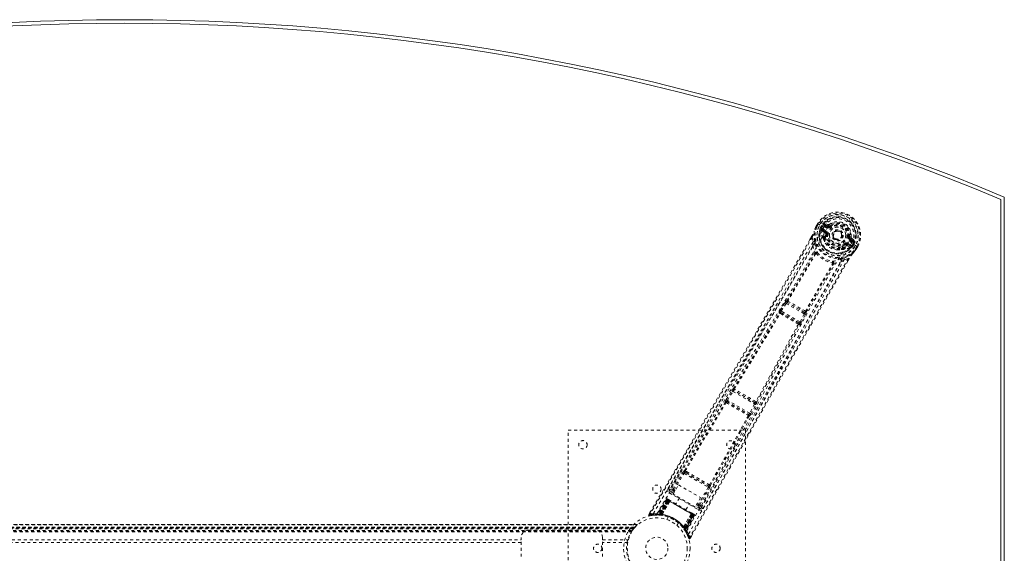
# Model space of a CAD drawing. Header units: inches. Extents: x 13.9 to 73.4, y 20.6 to 56.4.
# Tile 4 of 4: x 40.1 to 73.4, y 38.3 to 56.4. Entities that reach past the tile are written whole.
import ezdxf

# ---------------------------------------------------------------- set-up
doc = ezdxf.new("R2010")
doc.units = ezdxf.units.IN
doc.header["$MEASUREMENT"] = 0
doc.linetypes.add('SLD-Dashed', pattern=[0.075, 0.05, -0.025])
doc.linetypes.add('SLD-Solid', pattern=[0])

msp = doc.modelspace()

# ---------------------------------------------------------------- linework, layer by layer
at = {"color": 7, "linetype": 'SLD-Solid', "lineweight": 15}
for p, q in [((73.268, 50.286), (73.268, 26.693)), ((73.268, 26.693), (73.268, 50.286)), ((73.386, 50.364), (73.386, 26.614))]:
    msp.add_line(p, q, dxfattribs=at)
at = {"color": 7, "linetype": 'SLD-Dashed', "lineweight": 0}
for p, q in [((67.018, 49.37), (67.016, 49.366)), ((67.076, 49.472), (67.018, 49.37)), ((67.078, 49.472), (67.019, 49.37)), ((67.101, 49.456), (67.044, 49.355)), ((67.08, 49.47), (67.076, 49.472)), ((67.125, 49.443), (67.08, 49.47)), ((67.145, 49.431), (67.125, 49.443)), ((67.15, 49.428), (67.145, 49.431)), ((67.281, 49.353), (67.15, 49.428)), ((67.17, 49.332), (67.206, 49.395)), ((67.17, 49.332), (67.197, 49.319)), ((67.17, 49.332), (67.17, 49.332)), ((67.197, 49.318), (67.192, 49.299)), ((67.192, 49.299), (67.198, 49.31)), ((67.232, 49.38), (67.197, 49.319)), ((67.198, 49.31), (67.237, 49.377)), ((67.237, 49.377), (67.232, 49.38)), ((67.234, 49.302), (67.346, 49.237)), ((67.407, 49.343), (67.306, 49.401)), ((67.428, 49.434), (67.313, 49.473)), ((67.321, 49.427), (67.432, 49.387)), ((67.422, 49.369), (67.321, 49.427)), ((67.432, 49.387), (67.422, 49.369)), ((67.47, 49.441), (67.506, 49.394)), ((67.498, 49.389), (67.506, 49.394)), ((67.506, 49.394), (67.52, 49.375)), ((66.864, 49.018), (66.813, 48.93)), ((66.864, 49.017), (66.814, 48.928)), ((66.889, 49.002), (66.914, 48.854)), ((67.185, 49.274), (67.186, 49.269)), ((67.189, 49.255), (67.186, 49.269)), ((67.189, 49.255), (67.278, 49.179)), ((67.319, 49.19), (67.219, 49.276)), ((67.219, 49.276), (67.331, 49.211)), ((67.267, 48.948), (67.265, 48.969)), ((67.273, 48.997), (67.284, 49.016)), ((67.307, 49.009), (67.296, 48.989)), ((67.319, 49.19), (67.331, 49.211)), ((67.346, 49.127), (67.345, 49.14)), ((67.375, 49.123), (67.346, 49.127)), ((67.883, 48.997), (67.875, 48.984)), ((67.887, 49.005), (67.883, 48.997)), ((68.121, 49.028), (68.145, 49.025)), ((68.145, 49.025), (68.144, 49.016)), ((68.175, 48.958), (68.165, 48.94)), ((68.175, 48.958), (68.265, 48.882)), ((68.31, 48.898), (68.219, 48.978)), ((66.91, 48.727), (66.914, 48.854)), ((67.899, 48.641), (67.91, 48.661)), ((67.917, 48.625), (67.928, 48.644)), ((67.993, 48.753), (67.975, 48.776)), ((68.005, 48.759), (67.993, 48.753)), ((68.061, 48.761), (68.074, 48.782)), ((68.186, 48.718), (68.061, 48.761)), ((68.072, 48.721), (68.182, 48.681)), ((68.074, 48.782), (68.186, 48.718)), ((68.089, 48.808), (68.201, 48.744)), ((68.25, 48.856), (68.15, 48.914)), ((68.265, 48.882), (68.165, 48.94)), ((68.197, 48.686), (68.182, 48.681)), ((68.182, 48.681), (68.182, 48.681)), ((68.182, 48.681), (68.182, 48.681)), ((68.197, 48.686), (68.201, 48.688)), ((68.233, 48.72), (68.219, 48.706)), ((68.219, 48.706), (68.225, 48.717)), ((68.222, 48.81), (68.222, 48.81)), ((68.352, 48.734), (68.222, 48.81)), ((68.225, 48.717), (68.264, 48.784)), ((68.234, 48.72), (68.269, 48.781)), ((68.234, 48.72), (68.258, 48.704)), ((68.259, 48.704), (68.258, 48.704)), ((68.295, 48.766), (68.259, 48.704)), ((68.264, 48.784), (68.269, 48.781)), ((68.295, 48.767), (68.295, 48.766)), ((68.342, 48.606), (68.4, 48.706)), ((68.357, 48.732), (68.352, 48.734)), ((68.377, 48.72), (68.357, 48.732)), ((68.367, 48.592), (68.426, 48.693)), ((68.427, 48.692), (68.368, 48.591)), ((68.423, 48.694), (68.377, 48.72)), ((68.426, 48.692), (68.423, 48.694)), ((67.897, 48.605), (67.878, 48.595)), ((67.972, 48.243), (68.113, 48.295)), ((68.365, 48.587), (68.368, 48.591)), ((67.972, 48.243), (67.865, 48.175)), ((68.094, 48.204), (68.138, 48.281)), ((68.14, 48.281), (68.095, 48.204)), ((65.805, 46.532), (65.97, 46.794)), ((65.843, 46.509), (66.008, 46.77)), ((65.97, 46.794), (65.989, 46.822)), ((66.008, 46.77), (66.621, 46.416)), ((66.032, 46.862), (66.031, 46.863)), ((66.046, 46.8), (66.047, 46.8)), ((66.628, 46.464), (66.046, 46.8)), ((65.778, 46.44), (65.769, 46.45)), ((65.838, 46.455), (65.829, 46.465)), ((65.829, 46.465), (66.446, 46.109)), ((66.477, 46.143), (65.843, 46.509)), ((66.621, 46.416), (66.477, 46.143)), ((66.516, 46.122), (66.66, 46.395)), ((66.627, 46.465), (66.628, 46.464)), ((66.66, 46.395), (66.675, 46.426)), ((66.689, 46.482), (66.689, 46.483)), ((66.446, 46.109), (66.433, 46.112)), ((66.45, 46.052), (66.463, 46.049)), ((63.984, 43.517), (64.17, 43.817)), ((64.022, 43.493), (64.208, 43.793)), ((64.208, 43.793), (64.943, 43.369)), ((64.227, 43.888), (64.226, 43.888)), ((64.242, 43.825), (64.242, 43.825)), ((64.954, 43.414), (64.242, 43.825)), ((63.945, 43.435), (63.949, 43.43)), ((64.01, 43.446), (64.006, 43.451)), ((64.006, 43.451), (64.747, 43.023)), ((64.776, 43.058), (64.022, 43.493)), ((64.943, 43.369), (64.776, 43.058)), ((64.815, 43.037), (64.982, 43.348)), ((64.954, 43.415), (64.954, 43.414)), ((65.016, 43.432), (65.015, 43.433)), ((64.747, 43.023), (64.741, 43.023)), ((64.758, 42.963), (64.764, 42.963)), ((58.636, 34.489), (58.636, 42.489)), ((58.636, 42.489), (64.636, 42.489)), ((64.636, 42.489), (64.636, 34.489)), ((62.487, 41.182), (62.074, 40.48)), ((62.18, 40.481), (62.516, 41.049)), ((62.219, 40.458), (62.555, 41.026)), ((62.555, 41.026), (63.373, 40.554)), ((62.585, 41.06), (62.626, 41.036)), ((62.641, 41.082), (62.598, 41.105)), ((62.626, 41.036), (63.346, 40.62)), ((62.186, 40.316), (62.369, 40.633)), ((62.369, 40.633), (63.115, 40.203)), ((63.42, 40.631), (63.378, 40.656)), ((62.058, 40.363), (63.048, 39.792)), ((62.072, 40.478), (62.066, 40.461)), ((62.073, 40.479), (62.068, 40.471)), ((62.074, 40.481), (62.073, 40.479)), ((62.204, 40.348), (62.088, 40.416)), ((62.932, 39.886), (62.186, 40.316)), ((62.233, 40.398), (62.196, 40.419)), ((62.256, 40.437), (62.219, 40.458)), ((63.373, 40.554), (63.049, 39.979)), ((63.088, 39.957), (63.412, 40.532)), ((63.141, 39.864), (63.542, 40.573)), ((63.346, 40.62), (63.387, 40.596)), ((61.961, 40.145), (61.639, 39.631)), ((61.972, 40.138), (61.655, 39.631)), ((61.992, 40.131), (61.676, 39.628)), ((61.988, 40.129), (61.677, 39.631)), ((61.994, 40.125), (61.715, 39.643)), ((61.721, 39.642), (61.999, 40.123)), ((61.73, 39.642), (62.006, 40.118)), ((62.009, 40.116), (61.735, 39.641)), ((62.022, 40.109), (61.751, 39.64)), ((61.753, 39.627), (62.046, 40.096)), ((61.755, 39.64), (62.025, 40.108)), ((62.047, 40.095), (61.755, 39.627)), ((61.806, 39.63), (62.073, 40.082)), ((62.073, 40.08), (61.808, 39.63)), ((61.972, 40.138), (61.961, 40.145)), ((62.046, 40.096), (61.988, 40.129)), ((62.002, 40.154), (61.998, 40.156)), ((61.999, 40.123), (62.869, 39.62)), ((62.003, 40.154), (62.003, 40.154)), ((62.009, 40.15), (62.008, 40.148)), ((62.013, 40.148), (62.009, 40.15)), ((62.858, 39.627), (62.009, 40.116)), ((62.024, 40.141), (62.021, 40.143)), ((62.025, 40.108), (62.022, 40.109)), ((62.025, 40.108), (62.843, 39.636)), ((62.086, 40.106), (62.028, 40.139)), ((62.046, 40.096), (62.047, 40.095)), ((62.073, 40.08), (62.073, 40.082)), ((62.396, 40.195), (62.279, 39.994)), ((62.617, 39.799), (62.733, 40)), ((63.115, 40.203), (62.932, 39.886)), ((62.979, 39.967), (63.027, 39.94)), ((63.001, 40.006), (63.049, 39.979)), ((63.088, 39.957), (63.049, 39.979)), ((61.41, 39.71), (61.366, 39.636)), ((61.366, 39.636), (61.392, 39.621)), ((61.639, 39.631), (61.655, 39.631)), ((61.677, 39.631), (61.753, 39.627)), ((61.686, 39.632), (61.69, 39.629)), ((61.713, 39.614), (61.715, 39.643)), ((61.715, 39.643), (61.721, 39.642)), ((61.719, 39.614), (61.721, 39.642)), ((61.728, 39.613), (61.73, 39.642)), ((61.733, 39.613), (61.735, 39.641)), ((61.748, 39.611), (61.751, 39.64)), ((61.752, 39.611), (61.755, 39.64)), ((61.755, 39.627), (61.753, 39.627)), ((61.806, 39.63), (61.808, 39.63)), ((62.537, 39.209), (62.794, 39.663)), ((62.796, 39.664), (62.538, 39.207)), ((62.562, 39.162), (62.821, 39.648)), ((62.822, 39.648), (62.562, 39.16)), ((62.843, 39.636), (62.572, 39.168)), ((62.575, 39.164), (62.845, 39.634)), ((62.584, 39.151), (62.858, 39.627)), ((62.796, 39.664), (62.794, 39.663)), ((62.868, 39.654), (62.81, 39.688)), ((62.821, 39.648), (62.822, 39.648)), ((62.879, 39.614), (62.822, 39.648)), ((62.845, 39.634), (62.843, 39.636)), ((62.876, 39.65), (62.872, 39.652)), ((62.887, 39.643), (62.883, 39.646)), ((62.894, 39.639), (62.894, 39.639)), ((62.898, 39.636), (62.895, 39.639)), ((63.078, 39.844), (62.95, 39.918)), ((63.128, 39.847), (63.14, 39.861)), ((63.135, 39.855), (63.14, 39.863)), ((63.14, 39.863), (63.141, 39.864)), ((60.976, 39.294), (26.295, 39.294)), ((26.297, 39.294), (60.975, 39.294)), ((60.974, 39.294), (26.297, 39.294)), ((61.398, 39.592), (61.527, 39.611)), ((61.538, 39.612), (61.609, 39.614)), ((61.615, 39.617), (61.63, 39.617)), ((61.651, 39.617), (61.726, 39.613)), ((61.713, 39.614), (61.704, 39.615)), ((61.719, 39.614), (61.713, 39.614)), ((61.748, 39.611), (61.719, 39.614)), ((61.726, 39.613), (61.727, 39.613)), ((61.728, 39.613), (61.733, 39.613)), ((61.795, 39.605), (61.798, 39.605)), ((62.016, 39.548), (61.968, 39.464)), ((62.314, 39.264), (62.362, 39.348)), ((62.862, 39.625), (62.586, 39.148)), ((62.869, 39.62), (62.592, 39.14)), ((62.595, 39.135), (62.873, 39.618)), ((62.602, 39.093), (62.879, 39.619)), ((62.879, 39.614), (62.604, 39.096)), ((62.895, 39.605), (62.615, 39.077)), ((62.907, 39.598), (62.622, 39.063)), ((62.907, 39.598), (62.895, 39.605)), ((26.309, 39.282), (60.963, 39.282)), ((26.379, 39.204), (60.892, 39.204)), ((60.892, 39.204), (26.379, 39.204)), ((60.888, 39.2), (26.383, 39.2)), ((26.386, 39.196), (60.885, 39.196)), ((60.885, 39.196), (26.386, 39.196)), ((60.881, 39.19), (26.391, 39.19)), ((26.398, 39.181), (60.873, 39.181)), ((26.399, 39.18), (60.872, 39.18)), ((60.871, 39.178), (26.4, 39.178)), ((60.869, 39.176), (26.402, 39.176)), ((60.847, 39.145), (26.425, 39.145)), ((26.463, 39.088), (60.808, 39.088)), ((26.479, 39.062), (60.793, 39.062)), ((26.489, 39.045), (60.782, 39.045)), ((57.296, 39.104), (59.546, 39.104)), ((60.875, 39.183), (60.872, 39.18)), ((60.888, 39.2), (60.883, 39.192)), ((60.888, 39.2), (60.892, 39.204)), ((62.521, 39.188), (62.523, 39.186)), ((62.537, 39.209), (62.538, 39.207)), ((62.572, 39.168), (62.549, 39.151)), ((62.551, 39.147), (62.549, 39.151)), ((62.575, 39.164), (62.551, 39.147)), ((62.584, 39.151), (62.56, 39.135)), ((62.56, 39.135), (62.563, 39.131)), ((62.562, 39.16), (62.562, 39.162)), ((62.562, 39.16), (62.604, 39.096)), ((62.586, 39.148), (62.563, 39.131)), ((62.563, 39.13), (62.564, 39.129)), ((62.564, 39.129), (62.604, 39.066)), ((62.592, 39.14), (62.568, 39.124)), ((62.571, 39.119), (62.568, 39.124)), ((62.595, 39.135), (62.571, 39.119)), ((62.592, 39.14), (62.595, 39.135)), ((62.615, 39.077), (62.622, 39.063)), ((62.615, 39.048), (62.623, 39.035)), ((30.226, 38.771), (57.046, 38.771)), ((57.046, 38.687), (30.226, 38.687)), ((57.046, 38.771), (57.046, 38.854)), ((57.046, 38.208), (57.046, 38.771)), ((59.796, 38.854), (59.796, 38.771)), ((59.796, 38.208), (59.796, 38.771)), ((59.796, 38.771), (60.672, 38.771)), ((60.653, 38.687), (59.796, 38.687)), ((60.685, 38.819), (60.672, 38.771)), ((62.764, 38.83), (62.805, 38.903))]:
    msp.add_line(p, q, dxfattribs=at)
at = {"color": 7, "linetype": 'SLD-Dashed', "lineweight": 0, "flags": 128}
for points in [[(61.516, 39.658), (62.316, 41.033), (63.127, 42.4), (63.946, 43.758), (64.77, 45.11), (65.416, 46.169), (66.054, 47.228), (66.678, 48.288), (67.281, 49.353)], [(61.638, 39.652), (62.437, 41.022), (63.247, 42.384), (64.067, 43.738), (64.891, 45.085), (65.537, 46.141), (66.175, 47.197), (66.797, 48.256), (67.397, 49.32)], [(67.016, 49.366), (66.982, 49.284), (66.954, 49.198)], [(67.018, 49.37), (66.982, 49.281), (66.958, 49.208)], [(67.016, 49.366), (67.017, 49.366), (67.019, 49.365), (67.021, 49.364), (67.025, 49.363), (67.029, 49.361), (67.034, 49.359), (67.039, 49.357), (67.044, 49.355)], [(67.044, 49.355), (67.038, 49.359), (67.033, 49.362), (67.028, 49.364), (67.024, 49.367), (67.021, 49.369), (67.019, 49.37), (67.018, 49.37), (67.018, 49.37)], [(67.076, 49.472), (67.076, 49.472), (67.077, 49.471), (67.079, 49.47), (67.082, 49.468), (67.086, 49.465), (67.091, 49.462), (67.096, 49.459), (67.101, 49.456)], [(67.197, 49.318), (67.197, 49.318), (67.197, 49.319)], [(67.198, 49.31), (67.216, 49.309), (67.234, 49.302)], [(67.234, 49.302), (67.231, 49.297), (67.228, 49.292), (67.226, 49.288), (67.223, 49.284), (67.221, 49.281), (67.22, 49.278), (67.219, 49.277), (67.219, 49.276)], [(67.306, 49.401), (67.288, 49.417), (67.278, 49.438)], [(67.321, 49.427), (67.321, 49.426), (67.32, 49.425), (67.318, 49.422), (67.316, 49.419), (67.314, 49.415), (67.312, 49.411), (67.309, 49.406), (67.306, 49.401)], [(67.397, 49.32), (67.441, 49.385), (67.498, 49.439), (67.567, 49.48), (67.644, 49.506), (67.726, 49.516), (67.809, 49.51), (67.89, 49.489), (67.966, 49.454), (68.035, 49.405), (68.093, 49.346), (68.14, 49.277), (68.172, 49.201), (68.188, 49.122), (68.187, 49.041), (68.169, 48.965), (68.135, 48.894)], [(67.407, 49.343), (67.41, 49.348), (67.413, 49.353), (67.415, 49.357), (67.417, 49.361), (67.419, 49.364), (67.421, 49.367), (67.422, 49.368), (67.422, 49.369)], [(67.538, 49.351), (67.535, 49.356), (67.532, 49.36), (67.529, 49.364), (67.526, 49.368), (67.524, 49.371), (67.522, 49.373), (67.521, 49.374), (67.52, 49.375)], [(66.889, 49.002), (66.483, 48.296), (66.058, 47.561), (65.614, 46.797), (65.21, 46.104), (64.948, 45.658), (64.674, 45.19), (64.387, 44.701), (64.102, 44.216), (63.854, 43.795), (63.526, 43.238), (63.177, 42.645), (62.806, 42.017), (62.462, 41.434), (61.392, 39.621)], [(66.864, 49.018), (66.863, 49.018), (66.864, 49.017), (66.866, 49.016), (66.869, 49.013), (66.873, 49.011), (66.878, 49.008), (66.884, 49.005), (66.889, 49.002)], [(66.971, 48.867), (66.946, 49.024), (66.954, 49.198)], [(66.958, 49.208), (66.955, 49.204), (66.954, 49.198)], [(67.291, 49.146), (67.288, 49.167), (67.278, 49.179)], [(67.284, 49.016), (67.283, 49.075), (67.291, 49.146)], [(67.346, 49.237), (67.343, 49.232), (67.34, 49.227), (67.338, 49.223), (67.336, 49.219), (67.334, 49.216), (67.332, 49.213), (67.331, 49.212), (67.331, 49.211)], [(67.346, 49.127), (67.338, 49.061), (67.339, 49.006)], [(67.404, 49.119), (67.399, 49.12), (67.393, 49.121), (67.388, 49.121), (67.384, 49.122), (67.38, 49.122), (67.377, 49.123), (67.375, 49.123), (67.375, 49.123)], [(68.091, 49.032), (68.097, 49.031), (68.102, 49.031), (68.107, 49.03), (68.112, 49.029), (68.115, 49.029), (68.118, 49.029), (68.12, 49.028), (68.121, 49.028)], [(66.813, 48.93), (65.502, 46.665), (64.129, 44.321), (62.747, 41.977), (61.366, 39.636)], [(66.914, 48.854), (66.544, 48.212), (66.157, 47.545), (65.753, 46.851), (65.367, 46.189), (64.975, 45.52), (64.582, 44.851), (64.198, 44.2), (63.83, 43.575), (63.487, 42.993), (63.102, 42.341), (62.741, 41.73), (62.387, 41.13), (62.02, 40.508)], [(66.91, 48.727), (65.309, 45.971), (63.692, 43.224), (62.072, 40.478)], [(62.708, 38.97), (63.498, 40.35), (64.277, 41.736), (65.044, 43.125), (65.802, 44.514), (66.396, 45.603), (66.994, 46.685), (67.601, 47.755), (68.221, 48.81)], [(64.27, 41.953), (64.966, 43.219), (65.72, 44.607), (66.312, 45.694), (66.907, 46.774), (67.513, 47.842), (68.135, 48.894)], [(66.91, 48.727), (66.933, 48.6), (66.975, 48.476)], [(67.009, 48.743), (67.013, 48.731), (67.015, 48.723)], [(67.267, 48.948), (67.302, 48.859), (67.333, 48.811)], [(67.928, 48.644), (67.98, 48.673), (68.037, 48.715)], [(67.957, 48.8), (67.961, 48.796), (67.964, 48.791), (67.967, 48.787), (67.97, 48.783), (67.972, 48.781), (67.974, 48.778), (67.975, 48.777), (67.975, 48.776)], [(68.037, 48.715), (68.057, 48.723), (68.072, 48.721)], [(68.089, 48.808), (68.086, 48.803), (68.083, 48.799), (68.08, 48.794), (68.078, 48.79), (68.076, 48.787), (68.075, 48.785), (68.074, 48.783), (68.074, 48.782)], [(68.15, 48.914), (68.152, 48.919), (68.155, 48.924), (68.158, 48.928), (68.16, 48.932), (68.162, 48.935), (68.163, 48.938), (68.164, 48.939), (68.165, 48.94)], [(68.186, 48.718), (68.186, 48.718), (68.187, 48.72), (68.188, 48.722), (68.19, 48.726), (68.193, 48.729), (68.195, 48.734), (68.198, 48.739), (68.201, 48.744)], [(68.201, 48.744), (68.215, 48.732), (68.225, 48.717)], [(68.234, 48.72), (68.233, 48.72), (68.233, 48.72)], [(68.25, 48.856), (68.253, 48.861), (68.256, 48.866), (68.259, 48.87), (68.261, 48.874), (68.263, 48.877), (68.264, 48.88), (68.265, 48.881), (68.265, 48.882)], [(68.296, 48.85), (68.273, 48.848), (68.25, 48.856)], [(68.269, 48.781), (68.272, 48.779), (68.278, 48.776), (68.286, 48.772), (68.295, 48.767)], [(68.4, 48.706), (68.406, 48.703), (68.411, 48.7), (68.416, 48.697), (68.42, 48.695), (68.423, 48.693), (68.426, 48.692), (68.427, 48.692), (68.426, 48.692)], [(68.113, 48.295), (67.743, 47.656), (67.353, 46.98), (66.944, 46.266), (66.514, 45.515), (66.119, 44.823), (65.709, 44.102), (65.615, 43.936), (65.52, 43.768), (65.425, 43.599), (65.359, 43.484), (65.295, 43.371), (65.228, 43.253), (65.159, 43.13), (64.936, 42.735), (64.687, 42.296), (64.414, 41.812), (64.241, 41.506), (64.058, 41.182), (63.86, 40.831), (63.676, 40.504), (63.434, 40.077), (63.22, 39.697), (63.032, 39.365), (62.872, 39.081), (62.738, 38.844)], [(66.032, 46.862), (66.507, 47.664), (66.972, 48.468)], [(67.007, 48.456), (66.541, 47.651), (66.066, 46.849)], [(67.021, 48.46), (67.021, 48.471), (67.019, 48.48), (67.014, 48.487), (67.007, 48.491), (66.998, 48.492), (66.99, 48.49), (66.982, 48.484), (66.975, 48.476)], [(67.021, 48.46), (67.013, 48.46), (67.009, 48.459), (67.008, 48.457), (67.007, 48.456)], [(67.726, 48.584), (67.783, 48.581), (67.878, 48.595)], [(67.956, 48.299), (68.105, 48.355), (68.251, 48.449)], [(68.113, 48.295), (68.118, 48.292), (68.124, 48.289), (68.129, 48.286), (68.133, 48.284), (68.137, 48.282), (68.139, 48.281), (68.14, 48.281), (68.14, 48.281)], [(68.251, 48.449), (68.305, 48.509), (68.365, 48.587)], [(68.251, 48.449), (68.255, 48.453), (68.258, 48.458)], [(68.368, 48.591), (68.309, 48.515), (68.258, 48.458)], [(68.368, 48.591), (68.368, 48.591), (68.367, 48.591), (68.365, 48.593), (68.362, 48.594), (68.358, 48.597), (68.353, 48.6), (68.348, 48.603), (68.342, 48.606)], [(68.365, 48.587), (68.365, 48.588), (68.363, 48.589), (68.361, 48.591), (68.358, 48.593), (68.354, 48.596), (68.351, 48.599), (68.346, 48.602), (68.342, 48.606)], [(68.095, 48.204), (66.783, 45.926), (65.439, 43.564), (64.101, 41.197), (62.764, 38.829)], [(63.14, 39.861), (64.707, 42.637), (66.279, 45.411), (67.865, 48.175)], [(63.192, 39.831), (63.377, 40.159), (63.588, 40.532), (63.819, 40.941), (64.027, 41.311), (64.137, 41.505), (64.246, 41.699), (64.356, 41.893), (64.48, 42.113), (64.605, 42.335), (64.727, 42.55), (64.975, 42.988), (65.205, 43.396), (65.417, 43.772), (65.626, 44.14), (65.868, 44.566), (66.283, 45.297), (66.703, 46.034), (67.138, 46.795), (67.564, 47.536), (67.972, 48.243)], [(66.66, 46.505), (67.117, 47.319), (67.582, 48.124)], [(66.689, 46.483), (67.146, 47.296), (67.609, 48.1)], [(67.615, 48.107), (67.619, 48.117), (67.619, 48.126), (67.617, 48.135), (67.612, 48.141), (67.605, 48.145), (67.596, 48.146), (67.587, 48.144), (67.578, 48.138)], [(67.582, 48.124), (67.582, 48.126), (67.583, 48.128), (67.582, 48.132), (67.578, 48.138)], [(67.615, 48.107), (67.743, 48.132), (67.865, 48.175)], [(67.809, 48.264), (67.817, 48.267), (67.829, 48.27)], [(65.97, 46.794), (65.974, 46.791), (65.983, 46.786), (65.995, 46.778), (66.008, 46.77)], [(66.008, 46.77), (66.013, 46.777), (66.018, 46.784), (66.029, 46.794), (66.039, 46.799), (66.043, 46.8), (66.045, 46.8), (66.046, 46.8)], [(64.227, 43.888), (65.005, 45.165), (65.778, 46.44)], [(64.258, 43.873), (65.037, 45.151), (65.811, 46.426)], [(65.805, 46.532), (65.807, 46.531), (65.81, 46.53), (65.814, 46.527), (65.818, 46.524), (65.824, 46.521), (65.83, 46.517), (65.836, 46.513), (65.843, 46.509)], [(65.829, 46.465), (65.827, 46.471), (65.829, 46.481), (65.834, 46.494), (65.838, 46.502), (65.843, 46.509)], [(66.621, 46.416), (66.628, 46.412), (66.635, 46.409), (66.641, 46.405), (66.647, 46.402), (66.652, 46.4), (66.656, 46.398), (66.659, 46.396), (66.66, 46.395)], [(66.421, 46.074), (65.704, 44.766), (64.987, 43.452)], [(65.015, 43.433), (65.733, 44.745), (66.45, 46.052)], [(66.477, 46.143), (66.473, 46.135), (66.469, 46.128), (66.46, 46.116), (66.452, 46.11), (66.446, 46.109)], [(66.477, 46.143), (66.484, 46.139), (66.491, 46.135), (66.497, 46.132), (66.503, 46.129), (66.508, 46.126), (66.512, 46.124), (66.515, 46.123), (66.516, 46.122)], [(64.17, 43.817), (64.188, 43.845), (64.189, 43.846)], [(64.17, 43.817), (64.171, 43.816), (64.174, 43.814), (64.178, 43.812), (64.182, 43.809), (64.188, 43.805), (64.194, 43.802), (64.201, 43.797), (64.208, 43.793)], [(64.221, 43.868), (64.221, 43.871), (64.227, 43.888)], [(62.569, 41.121), (63.256, 42.278), (63.949, 43.43)], [(62.598, 41.105), (63.286, 42.263), (63.98, 43.415)], [(63.984, 43.517), (63.986, 43.516), (63.988, 43.514), (63.992, 43.512), (63.997, 43.509), (64.002, 43.506), (64.008, 43.502), (64.015, 43.498), (64.022, 43.493)], [(64.943, 43.369), (64.95, 43.365), (64.957, 43.361), (64.964, 43.358), (64.969, 43.355), (64.974, 43.352), (64.978, 43.35), (64.981, 43.348), (64.982, 43.348)], [(64.982, 43.348), (64.998, 43.378), (64.998, 43.379)], [(64.73, 42.982), (64.079, 41.805), (63.42, 40.631)], [(63.448, 40.613), (64.107, 41.787), (64.758, 42.963)], [(64.776, 43.058), (64.783, 43.054), (64.79, 43.05), (64.797, 43.047), (64.802, 43.044), (64.807, 43.041), (64.811, 43.039), (64.814, 43.038), (64.815, 43.037)], [(62.516, 41.049), (62.52, 41.047), (62.529, 41.041), (62.541, 41.034), (62.555, 41.026)], [(62.585, 41.06), (62.572, 41.072), (62.566, 41.083)], [(62.626, 41.036), (62.803, 40.934), (62.981, 40.831), (63.165, 40.725), (63.346, 40.62)], [(62.641, 41.082), (62.824, 40.976), (63.009, 40.869), (63.195, 40.761), (63.378, 40.656)], [(62.088, 40.416), (62.085, 40.411), (62.079, 40.4), (62.069, 40.383), (62.058, 40.363)], [(62.18, 40.481), (62.106, 40.491), (62.075, 40.479)], [(62.088, 40.416), (62.122, 40.429), (62.196, 40.419)], [(62.18, 40.481), (62.184, 40.478), (62.193, 40.473), (62.205, 40.466), (62.219, 40.458)], [(62.196, 40.419), (62.197, 40.42), (62.198, 40.422), (62.2, 40.426), (62.203, 40.431), (62.206, 40.437), (62.21, 40.443), (62.214, 40.451), (62.219, 40.458)], [(63.373, 40.554), (63.387, 40.546), (63.399, 40.539), (63.408, 40.534), (63.412, 40.532)], [(61.961, 40.145), (61.963, 40.143), (61.97, 40.139), (61.981, 40.133), (61.994, 40.125)], [(62.006, 40.118), (61.993, 40.126), (61.983, 40.132), (61.975, 40.136), (61.972, 40.138)], [(61.988, 40.129), (61.988, 40.129), (61.99, 40.128), (61.993, 40.126), (61.997, 40.124), (62.002, 40.121), (62.008, 40.117), (62.015, 40.113), (62.022, 40.109)], [(62.021, 40.143), (62.018, 40.145), (62.015, 40.147), (62.013, 40.148), (62.013, 40.148)], [(62.02, 40.142), (62.017, 40.145), (62.015, 40.146), (62.014, 40.147), (62.014, 40.147)], [(62.065, 40.106), (62.055, 40.102), (62.047, 40.095)], [(62.073, 40.082), (62.067, 40.101), (62.065, 40.106)], [(62.794, 39.663), (62.615, 39.767), (62.434, 39.872), (62.252, 39.976), (62.073, 40.08)], [(62.808, 39.689), (62.63, 39.792), (62.448, 39.897), (62.267, 40.001), (62.088, 40.105)], [(63.027, 39.94), (63.027, 39.941), (63.029, 39.943), (63.031, 39.947), (63.034, 39.951), (63.037, 39.957), (63.041, 39.964), (63.045, 39.971), (63.049, 39.979)], [(61.369, 39.635), (61.367, 39.627), (61.366, 39.619), (61.367, 39.611), (61.37, 39.603), (61.375, 39.597), (61.381, 39.593), (61.388, 39.591), (61.396, 39.591)], [(62.796, 39.664), (62.816, 39.668), (62.821, 39.67)], [(62.821, 39.648), (62.823, 39.658), (62.821, 39.67)], [(62.845, 39.634), (62.852, 39.63), (62.859, 39.626), (62.865, 39.622), (62.87, 39.619), (62.875, 39.617), (62.878, 39.615), (62.879, 39.614), (62.879, 39.614)], [(62.869, 39.653), (62.868, 39.654), (62.867, 39.655)], [(62.882, 39.646), (62.882, 39.646), (62.881, 39.646), (62.879, 39.647), (62.875, 39.648)], [(62.884, 39.645), (62.883, 39.646), (62.881, 39.647), (62.879, 39.648), (62.876, 39.65)], [(63.027, 39.94), (63.072, 39.88), (63.078, 39.844)], [(63.048, 39.792), (63.059, 39.811), (63.069, 39.828), (63.075, 39.839), (63.078, 39.844)], [(63.14, 39.861), (63.134, 39.897), (63.088, 39.957)], [(62.895, 39.605), (62.892, 39.607), (62.885, 39.611), (62.874, 39.617), (62.862, 39.625)], [(62.873, 39.618), (62.886, 39.61), (62.897, 39.604), (62.905, 39.6), (62.907, 39.598)], [(62.879, 39.614), (62.882, 39.621), (62.882, 39.623)], [(60.888, 39.199), (60.891, 39.203), (60.892, 39.204), (60.892, 39.204)], [(62.595, 39.082), (62.591, 39.088), (62.571, 39.119)], [(62.601, 39.088), (62.603, 39.094), (62.604, 39.096)], [(62.619, 39.045), (62.619, 39.058), (62.622, 39.072)], [(62.619, 39.058), (62.621, 39.064), (62.622, 39.065)], [(62.738, 38.844), (62.727, 38.841), (62.717, 38.838), (62.711, 38.836), (62.709, 38.835)], [(62.712, 38.836), (62.716, 38.829), (62.722, 38.823), (62.729, 38.819), (62.736, 38.816), (62.744, 38.815), (62.751, 38.817), (62.757, 38.821), (62.762, 38.827)], [(62.764, 38.829), (62.763, 38.83), (62.762, 38.831), (62.756, 38.833), (62.748, 38.838), (62.743, 38.841), (62.738, 38.844)]]:
    msp.add_lwpolyline(points, dxfattribs=at)
at = {"color": 7, "linetype": 'SLD-Dashed', "lineweight": 0}
for centre, radius in [((67.748, 49.076), 0.7), ((67.748, 49.076), 0.69), ((67.748, 49.076), 0.623), ((67.748, 49.076), 0.32), ((67.748, 49.076), 0.275), ((67.748, 49.076), 0.188), ((67.748, 49.076), 0.157), ((67.748, 49.076), 0.142), ((67.748, 49.076), 0.139), ((67.748, 49.076), 0.138), ((59.136, 41.989), 0.141), ((64.136, 41.989), 0.14), ((61.636, 40.489), 0.141), ((61.636, 38.489), 1.125), ((61.636, 38.489), 1.03), ((59.636, 38.489), 0.141), ((61.636, 38.489), 0.376), ((63.636, 38.489), 0.141)]:
    msp.add_circle(centre, radius, dxfattribs=at)
at = {"color": 7, "linetype": 'SLD-Solid', "lineweight": 15}
for radius, start, end in [(76.755, 67.19501, 112.80499), (76.637, 67.25366, 112.74634), (76.637, 67.25366, 112.74634)]:
    msp.add_arc((43.636, -20.391), radius, start, end, dxfattribs=at)
at = {"color": 7, "linetype": 'SLD-Dashed', "lineweight": 0}
for centre, radius, start, end in [((67.748, 49.076), 0.78, 330, 149.4852), ((67.748, 49.076), 0.78, 330.5288, 149.4712), ((67.748, 49.076), 0.75, 330.4562, 149.5438), ((67.748, 49.076), 0.629, 330.5444, 149.4556), ((67.748, 49.076), 0.599, 330.5443, 149.4557), ((67.754, 49.087), 0.543, 329.366, 150.634), ((67.748, 49.076), 0.787, 158.3239, 321.6761), ((67.748, 49.076), 0.758, 158.3238, 321.6762), ((67.044, 49.355), 0.03, 150.2178, 155.2738), ((67.748, 49.076), 0.632, 156.0643, 323.9358), ((67.748, 49.076), 0.602, 156.2697, 323.7303), ((67.269, 49.264), 0.0843, 155.403, 172.6228), ((67.678, 50.166), 0.904, 238.5134, 240.3924), ((67.748, 49.076), 0.593, 142.3909, 149.4476), ((67.441, 49.312), 0.206, 128.347, 142.3351), ((67.276, 49.111), 0.242, 59.7355, 88.8254), ((67.335, 49.453), 0.0299, 137.8919, 241.951), ((67.466, 49.446), 0.119, 240.0003, 307.2254), ((67.448, 49.412), 0.0301, 132.3462, 238.579), ((67.466, 49.446), 0.089, 240, 307.226), ((67.442, 49.478), 0.0455, 251.3482, 307.4773), ((67.463, 49.451), 0.0715, 244.78, 299.7619), ((67.748, 49.076), 0.459, 352.774, 127.226), ((67.748, 49.076), 0.275, 359.9999, 180.0001), ((67.748, 49.076), 0.4, 352.774, 127.226), ((67.748, 49.076), 0.376, 352.774, 127.226), ((67.748, 49.076), 0.346, 352.7742, 127.226), ((65.838, 49.643), 1.201, 328.656, 338.8156), ((63.433, 50.259), 3.677, 340.011, 343.2374), ((67.681, 49.224), 0.497, 174.8148, 213.6293), ((67.203, 49.25), 0.0305, 59.0413, 126.1711), ((67.628, 49.255), 0.439, 180.0688, 216.0871), ((67.31, 48.971), 0.0444, 145.0093, 182.6878), ((67.299, 48.924), 0.0404, 97.2267, 142.6881), ((67.27, 48.946), 0.0506, 58.254, 85.6751), ((67.304, 49.164), 0.0299, 61.0442, 149.0077), ((67.309, 48.998), 0.0305, 13.9313, 144.3704), ((67.28, 48.966), 0.0505, 58.2653, 85.7509), ((67.315, 49.126), 0.031, 1.5921, 140.0515), ((67.325, 48.974), 0.0326, 151.656, 197.8238), ((67.766, 49.108), 0.494, 196.972, 283.0279), ((67.32, 48.974), 0.0371, 59.2709, 109.8384), ((67.753, 49.085), 0.453, 189.7484, 290.251), ((67.288, 49.142), 0.0567, 358.2299, 57.9764), ((67.286, 49.134), 0.089, 352.774, 60), ((67.745, 49.07), 0.411, 189.0115, 290.9887), ((67.286, 49.134), 0.119, 352.7724, 60.0007), ((67.748, 49.076), 0.376, 172.774, 307.226), ((67.748, 49.076), 0.346, 172.774, 307.2259), ((67.748, 49.076), 0.275, 179.9998, 0.0002), ((67.748, 49.076), 0.157, 215.1542, 260.0596), ((68.209, 49.017), 0.119, 172.7729, 240.0002), ((68.209, 49.017), 0.089, 172.774, 240), ((68.215, 49.016), 0.0714, 180.3175, 235.2452), ((68.351, 50.413), 1.403, 261.5622, 263.9854), ((68.189, 48.984), 0.0301, 241.4543, 347.6211), ((68.249, 49.012), 0.0455, 172.5376, 228.6378), ((66.961, 48.694), 0.0608, 28.0287, 147.6195), ((67.091, 48.235), 0.643, 100.7376, 105.9144), ((69.093, 49.458), 2.203, 195.5676, 198.9429), ((67.899, 48.801), 0.888, 185.0314, 200.8674), ((67.739, 49.06), 0.476, 211.4725, 268.5267), ((67.911, 49.086), 0.491, 266.1259, 305.514), ((67.871, 48.659), 0.0326, 282.1678, 328.355), ((67.841, 48.611), 0.0404, 337.2974, 22.7887), ((67.689, 49.105), 0.465, 295.8357, 310.7967), ((67.9, 48.657), 0.0305, 335.6285, 106.0684), ((67.874, 48.654), 0.0371, 10.1768, 60.7239), ((67.876, 48.644), 0.0444, 297.3935, 335.0023), ((67.875, 48.597), 0.0506, 34.3175, 61.7464), ((67.886, 48.616), 0.0504, 34.2122, 61.7542), ((67.963, 49.062), 0.44, 263.9345, 299.9017), ((68.029, 48.705), 0.119, 60.0006, 127.2259), ((68.029, 48.705), 0.089, 60, 127.226), ((68.008, 48.725), 0.031, 340.171, 118.193), ((68.035, 48.711), 0.0565, 61.9567, 121.5657), ((68.046, 48.735), 0.0299, 330.997, 58.9513), ((68.009, 48.679), 0.249, 31.7045, 59.8613), ((68.171, 48.691), 0.0305, 353.8281, 60.9611), ((68.128, 48.776), 0.115, 309.7008, 322.2727), ((67.748, 49.076), 0.593, 330.5524, 337.6091), ((68.281, 48.907), 0.0299, 238.0497, 342.1059), ((68.106, 48.928), 0.206, 337.661, 351.6532), ((66.96, 48.476), 0.0143, 326.6246, 2.4802), ((66.964, 48.389), 0.0795, 57.4915, 83.9479), ((67.025, 48.443), 0.0608, 43.4561, 146.3333), ((67.078, 48.406), 0.0786, 96.2613, 136.6762), ((67.755, 49.088), 0.965, 220.5264, 259.4747), ((67.718, 49.024), 0.844, 219.7728, 260.2274), ((67.406, 50.434), 2.205, 281.0587, 284.4308), ((67.348, 48.086), 0.644, 14.0904, 19.2598), ((70.93, 45.93), 3.678, 136.763, 139.9884), ((69.194, 47.705), 1.202, 141.1861, 151.3433), ((67.434, 49.069), 0.888, 279.131, 294.9702), ((67.561, 48.133), 0.0608, 333.6676, 76.5425), ((67.503, 48.161), 0.0786, 343.3246, 23.7409), ((67.545, 48.053), 0.0795, 36.0506, 62.509), ((67.622, 48.094), 0.0143, 117.5806, 153.3332), ((67.811, 48.204), 0.0608, 332.3806, 91.972), ((66.072, 46.779), 0.0933, 115.8662, 152.464), ((66.069, 46.839), 0.0451, 147.8543, 238.9603), ((66.07, 46.838), 0.0451, 147.8494, 238.9511), ((66.016, 46.775), 0.0889, 56.1802, 79.6192), ((66.134, 46.795), 0.0873, 141.8152, 176.8044), ((49.642, 17.715), 33.393, 59.4255, 60.5746), ((49.994, 18.324), 32.741, 59.3992, 60.6006), ((65.933, 46.428), 0.165, 140.5924, 172.3686), ((65.807, 46.425), 0.0451, 60.8623, 147.5126), ((65.816, 46.415), 0.0451, 60.8965, 147.3987), ((65.76, 46.35), 0.0918, 56.0205, 78.5478), ((65.867, 46.401), 0.0608, 118.3066, 156.2204), ((84.634, 78.324), 37.038, 239.4554, 240.5443), ((82.581, 74.768), 32.893, 239.402, 240.5979), ((66.571, 46.447), 0.0588, 327.8333, 16.6379), ((66.579, 46.538), 0.0873, 303.1911, 338.1896), ((66.649, 46.504), 0.0451, 241.0474, 332.15), ((66.65, 46.504), 0.0451, 241.0429, 332.1415), ((66.622, 46.426), 0.0879, 40.2454, 63.9516), ((66.596, 46.476), 0.0933, 327.5409, 4.1276), ((66.372, 46.11), 0.0612, 323.9376, 1.5344), ((66.381, 45.991), 0.0921, 41.4714, 63.9852), ((66.41, 46.073), 0.0451, 332.6057, 59.0998), ((66.423, 46.07), 0.0451, 332.4845, 59.1377), ((66.362, 46.18), 0.165, 307.6295, 339.4093), ((64.293, 43.791), 0.118, 124.6403, 152.02), ((64.265, 43.767), 0.0626, 111.5449, 155.5181), ((64.265, 43.864), 0.0451, 148.3731, 239.367), ((64.264, 43.863), 0.0433, 172.7776, 240.2212), ((64.189, 43.769), 0.125, 56.4417, 72.2401), ((64.312, 43.829), 0.0697, 140.9146, 183.0668), ((47.927, 14.744), 33.345, 59.2943, 60.7057), ((47.842, 14.597), 33.564, 59.2812, 60.7189), ((64.161, 43.383), 0.222, 142.8806, 166.3599), ((63.984, 43.411), 0.0451, 60.5573, 148.0585), ((63.988, 43.406), 0.0451, 60.5786, 148.0291), ((63.905, 43.302), 0.136, 56.7378, 71.1138), ((64.032, 43.394), 0.0567, 113.3852, 157.5189), ((82.419, 74.487), 36.131, 239.3135, 240.6866), ((64.066, 43.452), 0.0601, 136.8995, 181.4023), ((80.891, 71.84), 33.033, 239.2676, 240.7324), ((64.892, 43.405), 0.0626, 324.4816, 8.4578), ((64.922, 43.477), 0.0697, 296.9371, 339.0829), ((64.976, 43.454), 0.0451, 240.6352, 331.6295), ((64.976, 43.454), 0.0451, 240.633, 331.6261), ((64.932, 43.341), 0.123, 47.6574, 63.6613), ((64.898, 43.442), 0.118, 327.9894, 355.3622), ((64.684, 43.017), 0.057, 322.6141, 6.4815), ((64.669, 42.861), 0.136, 48.8648, 63.2808), ((64.718, 42.984), 0.0451, 331.972, 59.4199), ((64.719, 43.075), 0.0601, 298.5972, 343.1015), ((64.724, 42.984), 0.0451, 331.9424, 59.442), ((64.611, 43.123), 0.222, 313.6398, 337.1196), ((-71.399, 116.766), 154.929, 329.90207, 331.10036), ((62.773, 40.916), 0.289, 134.9827, 152.6467), ((62.625, 40.994), 0.0773, 121.6249, 155.4598), ((62.601, 41.1), 0.0384, 147.0776, 205.3615), ((62.463, 40.885), 0.259, 58.4515, 65.7685), ((62.66, 41.062), 0.0756, 145.3468, 181.841), ((62.691, 41.04), 0.0652, 140.5403, 183.5518), ((63.317, 40.679), 0.0652, 296.4325, 339.4392), ((63.352, 40.662), 0.075, 298.007, 334.806), ((63.297, 40.404), 0.258, 54.2191, 61.5585), ((62.11, 40.454), 0.105, 149.3643, 240.083), ((63.488, 42.968), 2.865, 239.16, 240.3598), ((62.11, 40.455), 0.045, 172.0127, 239.9774), ((62.219, 40.458), 0.0451, 149.6167, 239.5747), ((63.31, 40.598), 0.0773, 324.5339, 358.3867), ((63.409, 40.637), 0.0456, 241.9232, 329.0028), ((63.169, 40.688), 0.289, 327.3525, 345.0229), ((61.986, 40.129), 0.03, 60.0058, 148.004), ((61.987, 40.128), 0.0305, 80.7143, 147.6419), ((61.998, 40.122), 0.03, 83.5015, 148.0185), ((62.013, 40.113), 0.03, 60.0622, 148.069), ((62.015, 40.106), 0.0353, 51.8106, 140.6793), ((61.997, 40.121), 0.0315, 59.3116, 92.3682), ((62.355, 39.925), 0.408, 146.9296, 150.9958), ((62.085, 40.238), 0.118, 225.8856, 229.5797), ((62.746, 39.695), 0.853, 148.4204, 150.219), ((62.379, 39.911), 0.423, 147.0381, 150.9627), ((62.408, 39.895), 0.442, 147.1623, 150.9192), ((62.414, 39.891), 0.445, 147.1803, 150.9115), ((62.071, 40.08), 0.0299, 60.1884, 148.2029), ((62.075, 40.081), 0.0266, 60.7966, 111.4522), ((61.392, 39.621), 0.03, 149.4678, 282.1537), ((61.614, 38.456), 1.206, 94.6779, 101.8743), ((61.636, 38.489), 1.158, 17.8714, 102.1369), ((61.542, 39.643), 0.03, 150.2579, 274.079), ((61.506, 38.294), 1.364, 84.4492, 89.5849), ((61.614, 39.647), 0.03, 271.0777, 328.0172), ((61.63, 39.647), 0.0299, 270.3025, 328.0926), ((61.68, 39.642), 0.0429, 167.0096, 215.8261), ((61.62, 38.462), 1.19, 30.8801, 89.1199), ((61.81, 38.808), 0.84, 96.4831, 101.732), ((61.652, 39.647), 0.0299, 269.2509, 328.197), ((61.808, 38.84), 0.806, 95.5301, 100.9248), ((61.729, 39.753), 0.137, 239.4076, 263.514), ((61.813, 38.829), 0.813, 94.3855, 99.6317), ((61.636, 38.49), 1.155, 34.2141, 85.7859), ((61.728, 39.643), 0.0297, 265.5272, 328.5235), ((61.73, 39.643), 0.0297, 265.4491, 328.5219), ((61.636, 38.49), 1.155, 34.9104, 85.0896), ((61.636, 38.49), 1.155, 35.8865, 84.1135), ((61.822, 38.898), 0.733, 91.2392, 95.2437), ((61.775, 39.629), 0.031, 310.2225, 1.692), ((61.774, 39.63), 0.0345, 314.8391, 1.04), ((61.654, 38.521), 1.12, 37.9257, 82.0743), ((62.795, 39.666), 0.0264, 8.3587, 59.3917), ((62.795, 39.662), 0.0299, 331.7988, 59.8135), ((62.464, 39.863), 0.442, 329.0816, 332.8384), ((62.466, 39.861), 0.442, 329.0816, 332.8383), ((62.496, 39.844), 0.423, 329.0405, 332.9664), ((62.499, 39.842), 0.423, 329.0401, 332.9669), ((62.853, 39.628), 0.03, 331.9283, 59.9383), ((62.518, 39.831), 0.41, 329.0085, 333.0558), ((62.159, 40.034), 0.827, 329.7746, 331.6302), ((62.868, 39.618), 0.0315, 27.9493, 60.6834), ((62.925, 39.749), 0.114, 250.0878, 253.9885), ((62.869, 39.619), 0.03, 331.9895, 36.5551), ((62.88, 39.612), 0.03, 331.9949, 59.9935), ((62.879, 39.613), 0.0305, 332.3617, 39.3744), ((63.049, 39.979), 0.0451, 240.426, 330.3581), ((63.1, 39.882), 0.105, 239.9139, 330.6391), ((63.1, 39.883), 0.045, 240.022, 307.9881), ((64.59, 42.337), 2.87, 239.6418, 240.8396), ((61.736, 38.511), 1.092, 134.2378, 142.3841), ((61.765, 38.485), 1.131, 134.3107, 135.1779), ((61.455, 39.619), 0.0631, 178.4623, 205.9421), ((61.635, 38.497), 1.12, 94.6373, 102.1025), ((61.636, 38.489), 1.128, 89.5267, 94.6574), ((61.635, 38.777), 0.84, 88.7964, 90.3462), ((61.636, 38.489), 1.127, 30.4733, 89.5267), ((61.747, 39.72), 0.109, 241.2465, 270.4817), ((61.659, 38.747), 0.869, 83.5578, 85.4831), ((57.296, 38.854), 0.25, 90, 180), ((59.546, 38.854), 0.25, 0, 90), ((61.761, 38.489), 1.125, 149.3835, 210.6165), ((61.761, 38.489), 1.125, 142.4057, 153.3055), ((61.764, 38.487), 1.129, 141.4617, 144.3249), ((61.768, 38.484), 1.134, 141.1139, 142.3999), ((62.554, 39.179), 0.0345, 118.9579, 165.1618), ((62.553, 39.18), 0.0311, 118.3256, 169.6442), ((61.897, 38.855), 0.732, 24.7543, 28.7691), ((61.627, 38.484), 1.138, 30.8039, 35.6868), ((62.588, 39.147), 0.0297, 151.4788, 214.5492), ((62.589, 39.146), 0.0297, 151.4783, 214.4739), ((61.615, 38.475), 1.154, 29.9259, 33.9564), ((61.84, 38.812), 0.815, 20.3747, 25.6072), ((61.851, 38.813), 0.808, 19.0824, 24.463), ((61.78, 38.573), 0.961, 29.6223, 32.5198), ((61.827, 38.801), 0.838, 18.2612, 23.5248), ((62.63, 39.082), 0.0299, 151.8045, 210.7513), ((62.63, 39.081), 0.03, 166.8686, 211.2468), ((62.612, 39.104), 0.0429, 264.1684, 312.9924), ((61.636, 38.489), 1.127, 25.3422, 30.4732), ((62.641, 39.063), 0.0299, 151.9058, 209.6971), ((62.684, 39.07), 0.0707, 181.4605, 208.893), ((61.636, 38.489), 1.128, 28.9263, 29.8058), ((62.649, 39.049), 0.03, 151.9822, 208.9207), ((61.531, 38.279), 1.365, 30.417, 35.5492), ((62.682, 38.985), 0.03, 205.9286, 329.7347), ((61.642, 38.492), 1.121, 17.8974, 25.3615), ((61.623, 38.457), 1.2, 18.104, 25.337), ((62.738, 38.844), 0.03, 197.8473, 330.5308)]:
    msp.add_arc(centre, radius, start, end, dxfattribs=at)

doc.saveas('drawing.dxf')
